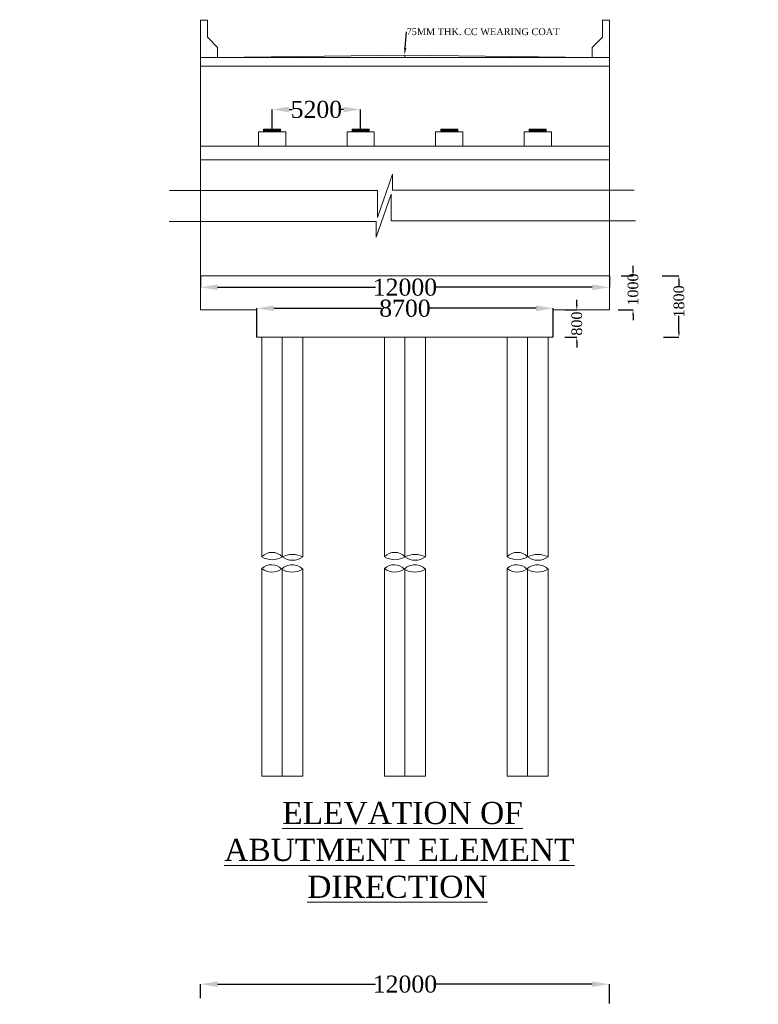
# Model space of a CAD drawing. Header units: millimetres. Extents: x -20950785 to 389010297, y -11535949 to 14056629.
# Tile 247 of 256: x 13515200 to 13558564, y -1596660 to -1538849. Entities that reach past the tile are written whole.
import ezdxf
from ezdxf import colors
from ezdxf.entities.mleader import LeaderData, LeaderLine
from ezdxf.math import Vec2, Vec3

# ---------------------------------------------------------------- set-up
doc = ezdxf.new("R2010")
doc.units = ezdxf.units.MM
doc.header["$LTSCALE"] = 60
doc.header["$MEASUREMENT"] = 0
doc.layers.add('TEXT', color=7, linetype='Continuous')
doc.styles.add('PDF Arial Bold', font='times.ttf')
doc.styles.add('style1', font='txt.shx', dxfattribs={"height": 1})
doc.dimstyles.get("Standard").update_dxf_attribs({"dimtxt": 400, "dimasz": 215, "dimexe": 0.18, "dimexo": 0.0625, "dimgap": 0.09, "dimtad": 0, "dimtih": 1, "dimtoh": 1, "dimdec": 0, "dimzin": 4, "dimdsep": 46, "dimtxsty": 'Standard', "dimblk": 'OPEN90', "dimcen": 0, "dimadec": 0, "dimazin": 1, "dimtfac": 1, "dimtdec": 0, "dimtix": 1, "dimtofl": 0, "dimtmove": 0, "dimatfit": 3, "dimldrblk": 'OPEN30', "dimfxl": 1, "dimtolj": 1, "dimtzin": 0, "dimarcsym": 0})

# ---------------------------------------------------------------- blocks, each defined once
blk = doc.blocks.new('*D1360')
at = {"color": 0, "linetype": 'Continuous', "lineweight": -2, "ltscale": 2, "transparency": 16777216}
for p, q in [((13530018, -1545277), (13530018, -1544121)), ((13531018, -1544121), (13531203, -1544121)), ((13534218, -1544121), (13534034, -1544121)), ((13535218, -1545277), (13535218, -1544121))]:
    blk.add_line(p, q, dxfattribs=at)
at = {"color": 0, "linetype": 'Continuous', "lineweight": 9, "ltscale": 2, "transparency": 16777216}
for points in [[(13531018, -1543954), (13531018, -1544288), (13530018, -1544121)], [(13534218, -1543954), (13534218, -1544288), (13535218, -1544121)]]:
    blk.add_solid(points, dxfattribs=at)
at = {"layer": 'Defpoints', "color": 0, "linetype": 'Continuous', "lineweight": 9, "ltscale": 2, "transparency": 16777216}
for p in [(13535218, -1544121), (13530018, -1545277), (13535218, -1545277)]:
    blk.add_point(p, dxfattribs=at)
at = {"color": 0, "linetype": 'Continuous', "lineweight": 9, "ltscale": 2, "transparency": 16777216, "insert": (13532618, -1544121), "char_height": 1000, "attachment_point": 5, "style": 'PDF Arial Bold'}
blk.add_mtext('\\A1;5200', dxfattribs=at)
blk = doc.blocks.new('*D1264')
at = {"color": 0, "linetype": 'Continuous', "lineweight": -2, "ltscale": 2, "transparency": 16777216}
for p, q in [((13525818, -1553893), (13525818, -1554561)), ((13549818, -1553893), (13549818, -1554561)), ((13526818, -1554561), (13536086, -1554561)), ((13548818, -1554561), (13539551, -1554561))]:
    blk.add_line(p, q, dxfattribs=at)
at = {"color": 0, "linetype": 'Continuous', "lineweight": 9, "ltscale": 2, "transparency": 16777216}
for points in [[(13526818, -1554395), (13526818, -1554728), (13525818, -1554561)], [(13548818, -1554395), (13548818, -1554728), (13549818, -1554561)]]:
    blk.add_solid(points, dxfattribs=at)
at = {"layer": 'Defpoints', "color": 0, "linetype": 'Continuous', "lineweight": 9, "ltscale": 2, "transparency": 16777216}
for p in [(13525818, -1553893), (13549818, -1553893), (13525818, -1554561)]:
    blk.add_point(p, dxfattribs=at)
at = {"color": 0, "linetype": 'Continuous', "lineweight": 9, "ltscale": 2, "transparency": 16777216, "insert": (13537818, -1554561), "char_height": 1000, "attachment_point": 5, "style": 'PDF Arial Bold'}
blk.add_mtext('\\A1;12000', dxfattribs=at)
blk = doc.blocks.new('*D1265')
at = {"color": 0, "linetype": 'Continuous', "lineweight": -2, "ltscale": 2, "transparency": 16777216}
for p, q in [((13529118, -1557493), (13529118, -1555795)), ((13530118, -1555796), (13536413, -1555796)), ((13545518, -1555796), (13539224, -1555796)), ((13546518, -1557493), (13546518, -1555795))]:
    blk.add_line(p, q, dxfattribs=at)
at = {"color": 0, "linetype": 'Continuous', "lineweight": 9, "ltscale": 2, "transparency": 16777216}
for points in [[(13530118, -1555629), (13530118, -1555962), (13529118, -1555796)], [(13545518, -1555629), (13545518, -1555962), (13546518, -1555796)]]:
    blk.add_solid(points, dxfattribs=at)
at = {"layer": 'Defpoints', "color": 0, "linetype": 'Continuous', "lineweight": 9, "ltscale": 2, "transparency": 16777216}
for p in [(13529118, -1555796), (13529118, -1557493), (13546518, -1557493)]:
    blk.add_point(p, dxfattribs=at)
at = {"color": 0, "linetype": 'Continuous', "lineweight": 9, "ltscale": 2, "transparency": 16777216, "insert": (13537818, -1555796), "char_height": 1000, "attachment_point": 5, "style": 'PDF Arial Bold'}
blk.add_mtext('\\A1;8700', dxfattribs=at)
blk = doc.blocks.new('*D1269')
at = {"color": 0, "linetype": 'Continuous', "lineweight": -2, "ltscale": 2, "transparency": 16777216}
for p, q in [((13525818, -1596294), (13525818, -1595480)), ((13526818, -1595480), (13536086, -1595480)), ((13548818, -1595480), (13539551, -1595480)), ((13549818, -1596620), (13549818, -1595480))]:
    blk.add_line(p, q, dxfattribs=at)
at = {"color": 0, "linetype": 'Continuous', "lineweight": 9, "ltscale": 2, "transparency": 16777216}
for points in [[(13526818, -1595313), (13526818, -1595647), (13525818, -1595480)], [(13548818, -1595313), (13548818, -1595647), (13549818, -1595480)]]:
    blk.add_solid(points, dxfattribs=at)
at = {"layer": 'Defpoints', "color": 0, "linetype": 'Continuous', "lineweight": 9, "ltscale": 2, "transparency": 16777216}
for p in [(13525818, -1595480), (13525818, -1596294), (13549818, -1596620)]:
    blk.add_point(p, dxfattribs=at)
at = {"color": 0, "linetype": 'Continuous', "lineweight": 9, "ltscale": 2, "transparency": 16777216, "insert": (13537818, -1595480), "char_height": 1000, "attachment_point": 5, "style": 'PDF Arial Bold'}
blk.add_mtext('\\A1;12000', dxfattribs=at)
blk = doc.blocks.new('*D1292')
at = {"color": 0, "linetype": 'Continuous', "lineweight": -2, "ltscale": 2, "transparency": 16777216}
for p, q in [((13552925, -1553893), (13553905, -1553893)), ((13553905, -1554193), (13553905, -1554541)), ((13553905, -1557193), (13553905, -1556245)), ((13552989, -1557493), (13553905, -1557493))]:
    blk.add_line(p, q, dxfattribs=at)
at = {"color": 0, "linetype": 'Continuous', "lineweight": 9, "ltscale": 2, "transparency": 16777216}
for points in [[(13553855, -1554193), (13553955, -1554193), (13553905, -1553893)], [(13553855, -1557193), (13553955, -1557193), (13553905, -1557493)]]:
    blk.add_solid(points, dxfattribs=at)
at = {"layer": 'Defpoints', "color": 0, "linetype": 'Continuous', "lineweight": 9, "ltscale": 2, "transparency": 16777216}
for p in [(13552925, -1553893), (13552988, -1557493), (13553905, -1557493)]:
    blk.add_point(p, dxfattribs=at)
at = {"color": 0, "linetype": 'Continuous', "lineweight": 9, "ltscale": 2, "transparency": 16777216, "insert": (13553905, -1555393), "char_height": 500, "attachment_point": 5, "rotation": 90, "style": 'PDF Arial Bold'}
blk.add_mtext('\\A1;{\\H1.25x;1800}', dxfattribs=at)
blk = doc.blocks.new('*D1323')
at = {"color": 0, "linetype": 'Continuous', "lineweight": -2, "ltscale": 2, "transparency": 16777216}
for p, q in [((13547909, -1555593), (13547909, -1555293)), ((13547214, -1555893), (13547909, -1555893)), ((13547214, -1557493), (13547909, -1557493)), ((13547909, -1557793), (13547909, -1558093))]:
    blk.add_line(p, q, dxfattribs=at)
at = {"color": 0, "linetype": 'Continuous', "lineweight": 9, "ltscale": 2, "transparency": 16777216}
for points in [[(13547859, -1555593), (13547959, -1555593), (13547909, -1555893)], [(13547859, -1557793), (13547959, -1557793), (13547909, -1557493)]]:
    blk.add_solid(points, dxfattribs=at)
at = {"layer": 'Defpoints', "color": 0, "linetype": 'Continuous', "lineweight": 9, "ltscale": 2, "transparency": 16777216}
for p in [(13547214, -1555893), (13547214, -1557493), (13547909, -1557493)]:
    blk.add_point(p, dxfattribs=at)
at = {"color": 0, "linetype": 'Continuous', "lineweight": 9, "ltscale": 2, "transparency": 16777216, "insert": (13547909, -1556693), "char_height": 500, "attachment_point": 5, "rotation": 90, "style": 'PDF Arial Bold'}
blk.add_mtext('\\A1;{\\H1.25x;800}', dxfattribs=at)
blk = doc.blocks.new('*D1324')
at = {"color": 0, "linetype": 'Continuous', "lineweight": -2, "ltscale": 2, "transparency": 16777216}
for p, q in [((13551209, -1553593), (13551209, -1553293)), ((13550514, -1553893), (13551209, -1553893)), ((13550345, -1555893), (13551209, -1555893)), ((13551209, -1556193), (13551209, -1556493))]:
    blk.add_line(p, q, dxfattribs=at)
at = {"color": 0, "linetype": 'Continuous', "lineweight": 9, "ltscale": 2, "transparency": 16777216}
for points in [[(13551159, -1553593), (13551259, -1553593), (13551209, -1553893)], [(13551159, -1556193), (13551259, -1556193), (13551209, -1555893)]]:
    blk.add_solid(points, dxfattribs=at)
at = {"layer": 'Defpoints', "color": 0, "linetype": 'Continuous', "lineweight": 9, "ltscale": 2, "transparency": 16777216}
for p in [(13550514, -1553893), (13550345, -1555893), (13551209, -1555893)]:
    blk.add_point(p, dxfattribs=at)
at = {"color": 0, "linetype": 'Continuous', "lineweight": 9, "ltscale": 2, "transparency": 16777216, "insert": (13551209, -1554693), "char_height": 500, "attachment_point": 5, "rotation": 90, "style": 'PDF Arial Bold'}
blk.add_mtext('\\A1;{\\H1.25x;1000}', dxfattribs=at)

msp = doc.modelspace()

# ---------------------------------------------------------------- hatches: boundary and pattern name
at = {"linetype": 'Continuous', "lineweight": 9, "ltscale": 2}
h = msp.add_hatch(dxfattribs=at)
h.set_pattern_fill('ANSI31', scale=2)
h.set_pattern_definition([(45, (-10689084.84971, 1869476), (-0.1767766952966, 0.1767766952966), [])])
h.paths.add_polyline_path([(13530518.5, -1545277), (13529518.5, -1545277), (13529518.5, -1545437), (13530518.5, -1545437)])
h = msp.add_hatch(dxfattribs=at)
h.set_pattern_fill('ANSI31', scale=20)
h.set_pattern_definition([(45, (13535075.1503, -1545327), (-1.76776695, 1.76776695), [])])
h.paths.add_polyline_path([(13535718.5, -1545277), (13534718.5, -1545277), (13534718.5, -1545437), (13535718.5, -1545437)])
h.paths.add_polyline_path([(13540918.5, -1545277), (13539918.5, -1545277), (13539918.5, -1545437), (13540918.5, -1545437)])
h.paths.add_polyline_path([(13546118.5, -1545277), (13545118.5, -1545277), (13545118.5, -1545437), (13546118.5, -1545437)])

# ---------------------------------------------------------------- linework, layer by layer
at = {"color": 7, "linetype": 'Continuous', "lineweight": 9, "ltscale": 2}
for p, q in [((13525818.5, -1541077), (13525818.5, -1538877)), ((13525818.5, -1538877), (13526218.5, -1538877)), ((13526218.5, -1538877), (13526218.5, -1539877)), ((13549818.5, -1538877), (13549418.5, -1538877)), ((13549418.5, -1538877), (13549418.5, -1539877)), ((13549818.5, -1541077), (13549818.5, -1538877)), ((13526218.5, -1539877), (13526818.5, -1540477)), ((13549418.5, -1539877), (13548818.5, -1540477)), ((13526818.5, -1541077), (13526818.5, -1540477)), ((13548818.5, -1541077), (13548818.5, -1540477)), ((13525818.5, -1555893), (13525818.5, -1540927)), ((13549818.5, -1541077), (13525818.5, -1541077)), ((13537818.5, -1540927), (13526818.5, -1541077)), ((13537818.5, -1540927), (13537818.5, -1541077)), ((13537818.5, -1540927), (13548818.5, -1541077)), ((13549818.5, -1555893), (13549818.5, -1540927)), ((13549818.5, -1541577), (13525818.5, -1541577)), ((13529518.5, -1545437), (13529518.5, -1545277)), ((13530518.5, -1545277), (13529518.5, -1545277)), ((13530518.5, -1545437), (13530518.5, -1545277)), ((13534718.5, -1545437), (13534718.5, -1545277)), ((13535718.5, -1545277), (13534718.5, -1545277)), ((13535718.5, -1545437), (13535718.5, -1545277)), ((13539918.5, -1545437), (13539918.5, -1545277)), ((13540918.5, -1545277), (13539918.5, -1545277)), ((13540918.5, -1545437), (13540918.5, -1545277)), ((13545118.5, -1545437), (13545118.5, -1545277)), ((13546118.5, -1545277), (13545118.5, -1545277)), ((13546118.5, -1545437), (13546118.5, -1545277)), ((13530818.5, -1545437), (13529218.5, -1545437)), ((13529218.5, -1546277), (13529218.5, -1545437)), ((13530818.5, -1546277), (13530818.5, -1545437)), ((13536018.5, -1545437), (13534418.5, -1545437)), ((13534418.5, -1546277), (13534418.5, -1545437)), ((13536018.5, -1546277), (13536018.5, -1545437)), ((13541218.5, -1545437), (13539618.5, -1545437)), ((13539618.5, -1546277), (13539618.5, -1545437)), ((13541218.5, -1546277), (13541218.5, -1545437)), ((13546418.5, -1545437), (13544818.5, -1545437)), ((13544818.5, -1546277), (13544818.5, -1545437)), ((13546418.5, -1546277), (13546418.5, -1545437)), ((13549818.5, -1546277), (13525818.5, -1546277)), ((13549818.5, -1547077), (13525818.5, -1547077)), ((13536205.17, -1550456.81), (13537091.17, -1547921.48)), ((13537091.17, -1547921.48), (13537091.17, -1548848.81)), ((13523994.5, -1548887.14), (13536205.17, -1548887.14)), ((13537008.75, -1549084.66), (13536122.75, -1551619.99)), ((13536205.17, -1548887.14), (13536205.17, -1550456.81)), ((13537008.75, -1550654.32), (13537008.75, -1549084.66)), ((13537091.17, -1548848.81), (13551271.83, -1548848.81)), ((13536122.75, -1550692.66), (13523967.83, -1550692.66)), ((13536122.75, -1551619.99), (13536122.75, -1550692.66)), ((13551347.08, -1550654.32), (13537008.75, -1550654.32)), ((13549818.5, -1553893), (13525818.5, -1553893)), ((13525818.5, -1555893), (13525818.5, -1553893)), ((13549818.5, -1553893), (13549818.5, -1555893)), ((13529118.5, -1555893), (13525818.5, -1555893)), ((13529118.5, -1555893), (13529118.5, -1557493)), ((13546518.5, -1555893), (13546518.5, -1557493)), ((13549818.5, -1555893), (13546518.5, -1555893)), ((13546518.5, -1557493), (13529118.5, -1557493)), ((13529418.5, -1570383.22), (13529418.5, -1557493)), ((13530618.5, -1570383.22), (13530618.5, -1557493)), ((13531818.5, -1570383.22), (13531818.5, -1557493)), ((13536618.5, -1570383.22), (13536618.5, -1557493)), ((13537818.5, -1570383.22), (13537818.5, -1557493)), ((13539018.5, -1570383.22), (13539018.5, -1557493)), ((13543818.5, -1570383.22), (13543818.5, -1557493)), ((13545018.5, -1570383.22), (13545018.5, -1557493)), ((13546218.5, -1570383.22), (13546218.5, -1557493)), ((13529418.5, -1583260.47), (13529418.5, -1571075.47)), ((13530618.5, -1583260.47), (13530618.5, -1571069.48)), ((13531818.5, -1583260.47), (13531818.5, -1571109.15)), ((13536618.5, -1583260.47), (13536618.5, -1571075.47)), ((13537818.5, -1583260.47), (13537818.5, -1571069.48)), ((13539018.5, -1583260.47), (13539018.5, -1571109.15)), ((13543818.5, -1583260.47), (13543818.5, -1571075.47)), ((13545018.5, -1583260.47), (13545018.5, -1571069.48)), ((13546218.5, -1583260.47), (13546218.5, -1571109.15)), ((13531818.5, -1583260.47), (13529418.5, -1583260.47)), ((13539018.5, -1583260.47), (13536618.5, -1583260.47)), ((13546218.5, -1583260.47), (13543818.5, -1583260.47))]:
    msp.add_line(p, q, dxfattribs=at)
msp.add_circle((13500903, -1533338), 347474.95, dxfattribs=at)
at = {"color": 7, "linetype": 'Continuous', "lineweight": 9}
for centre, radius, start, end in [((13530018.5, -1570948.61), 824.41, 43.2985883, 136.7014117), ((13537218.5, -1570948.61), 824.41, 43.2985883, 136.7014117), ((13544418.5, -1570948.61), 824.41, 43.2985883, 136.7014117), ((13530018.5, -1569433.43), 1123.43, 237.718709, 302.281291), ((13531218.5, -1571639.5), 1392.2, 64.4707596, 115.5292404), ((13531218.5, -1569604.18), 983.31, 232.3974098, 307.6025902), ((13537218.5, -1569433.43), 1123.43, 237.718709, 302.281291), ((13538418.5, -1571639.5), 1392.2, 64.4707596, 115.5292404), ((13538418.5, -1569604.18), 983.31, 232.3974098, 307.6025902), ((13544418.5, -1569433.43), 1123.43, 237.718709, 302.281291), ((13545618.5, -1571639.5), 1392.2, 64.4707596, 115.5292404), ((13545618.5, -1569604.18), 983.31, 232.3974098, 307.6025902), ((13529980.91, -1571664.56), 814.45, 42.9956136, 133.6731323), ((13530020.29, -1570310.31), 973.46, 231.8152918, 304.8534542), ((13531197.55, -1571723.05), 873.19, 44.6731972, 135.3268028), ((13531197.55, -1570086.98), 1196, 238.7222512, 301.2777488), ((13537180.91, -1571664.56), 814.45, 42.9956136, 133.6731323), ((13537220.29, -1570310.31), 973.46, 231.8152918, 304.8534542), ((13538397.55, -1571723.05), 873.19, 44.6731972, 135.3268028), ((13538397.55, -1570086.98), 1196, 238.7222512, 301.2777488), ((13544380.91, -1571664.56), 814.45, 42.9956136, 133.6731323), ((13544420.29, -1570310.31), 973.46, 231.8152918, 304.8534542), ((13545597.55, -1571723.05), 873.19, 44.6731972, 135.3268028), ((13545597.55, -1570086.98), 1196, 238.7222512, 301.2777488)]:
    msp.add_arc(centre, radius, start, end, dxfattribs=at)

# ---------------------------------------------------------------- texts
at = {"linetype": 'Continuous', "lineweight": 9, "attachment_point": 1}
for s, insert, char_height, width in [('\\pi2917.05681;{\\fTimes New Roman|b0|i0|c0|p18;\\LCertified that the boring details  shown are correct.}', (11725062.51, -1543620.32, -17483.87), 750, 28256.2477), ('\\pi7448.80773;{\\fTimes New Roman|b0|i0|c0|p18;\\LCertified that the boring details  shown are correct.}', (12463812.32, -1576321.57), 1915.15152, 72153.3279), ('\\pi5418.09167,t45718.09167;{\\fTimes New Roman|b0|i0|c0|p18;\\L ELEVATION OF \\P\\pi2504.57329,t42804.57329;ABUTMENT ELEMENT \\P\\pi7381.21352,t47681.21352;DIRECTION}', (12166780.87, -1584775.46), 1300, 25045.2677), ('\\pi5418.09167,t45718.09167;{\\fTimes New Roman|b0|i0|c0|p18;\\L ELEVATION OF \\P\\pi2504.57329,t42804.57329;ABUTMENT ELEMENT \\P\\pi7381.21352,t47681.21352;DIRECTION}', (13524705.37, -1584775.46), 1300, 25045.2677)]:
    msp.add_mtext(s, dxfattribs=dict(at, insert=insert, char_height=char_height, width=width))
at = {"color": 7, "linetype": 'Continuous', "lineweight": 9, "ltscale": 2, "insert": (12489839.11, -1554708.18), "char_height": 900, "attachment_point": 1, "style": 'PDF Arial Bold'}
msp.add_mtext_dynamic_manual_height_columns('\\pi1240.70522,t5740.70522;Moderately \\P\\pi690.45288,t5190.45288;Stronge Rock', width=8577.0125, gutter_width=1, heights=[0], dxfattribs=at)
at = {"linetype": 'Continuous', "lineweight": 9, "char_height": 750, "width": 22678.6984, "attachment_point": 1, "style": 'style1'}
for insert in [(10046282.47, -1573923.48), (11296226.84, -1573923.48)]:
    msp.add_mtext('\\pi6024.46095;{\\fTimes New Roman|b0|i0|c0|p18;\\LELEVATION OF PIER \\P\\pi3569.25186;ALONG CURRENT DIRECTION  }', dxfattribs=dict(at, insert=insert))
at = {"layer": 'TEXT', "linetype": 'Continuous', "lineweight": 9, "char_height": 1300, "attachment_point": 1}
for s, insert, width in [('\\pi2427.77062;{\\fTimes New Roman|b0|i0|c0|p18;\\LELEVATION OF PIER \\P\\pi3593.74034;ALONG CURRENT \\P\\pi6498.82325;DIRECTION  }', (12201657.42, -1570888.18), 23280.4872), ('\\pi1974.11068;{\\fTimes New Roman|b0|i0|c0|p18;\\LELEVATION OF PIER \\P\\pi3681.82517;ALONG TRAFFIC  \\P\\pi6045.16331;DIRECTION  }', (12222299.86, -1571340.89), 22373.1673)]:
    msp.add_mtext(s, dxfattribs=dict(at, insert=insert, width=width))

# ---------------------------------------------------------------- dimensions: what is measured, and where the dimension line sits
at = {"color": 7, "linetype": 'Continuous', "lineweight": 9, "ltscale": 2}
dim = msp.add_linear_dim(base=(13535218.5, -1544121), p1=(13530018.5, -1545277), p2=(13535218.5, -1545277), dimstyle='Standard', override={"dimtxt": 1000, "dimasz": 1000, "dimtxsty": 'PDF Arial Bold', "dimfxl": 300}, dxfattribs=at)
dim.commit()
dim.dimension.update_dxf_attribs({"geometry": '*D1360', "text_midpoint": (13532618.5, -1544121)})
for base, p1, p2, text, picture, middle in [((13551209.03, -1555893), (13550513.85, -1553893), (13550344.85, -1555893), '{\\H1.25x;1000}', '*D1324', (13551209.03, -1554693)), ((13553905.17, -1557493), (13552925.17, -1553893), (13552988.5, -1557493), '{\\H1.25x;1800}', '*D1292', (13553905.17, -1555393)), ((13547909.03, -1557493), (13547213.85, -1555893), (13547213.85, -1557493), '{\\H1.25x;800}', '*D1323', (13547909.03, -1556693))]:
    dim = msp.add_linear_dim(base=base, p1=p1, p2=p2, angle=90, text=text, dimstyle='Standard', override={"dimtxt": 500, "dimasz": 300, "dimtxsty": 'PDF Arial Bold', "dimfxl": 300}, dxfattribs=at)
    dim.commit()
    dim.dimension.update_dxf_attribs({"geometry": picture, "text_midpoint": middle, "dimtype": 160, "text_rotation": 90})
for base, p1, p2, text, picture, middle in [((13525818.5, -1554561.32), (13549818.5, -1553893), (13525818.5, -1553893), '12000', '*D1264', (13537818.5, -1554561.32)), ((13529118.5, -1555795.65), (13546518.5, -1557493), (13529118.5, -1557493), '8700', '*D1265', (13537818.5, -1555795.65))]:
    dim = msp.add_linear_dim(base=base, p1=p1, p2=p2, text=text, dimstyle='Standard', override={"dimtxt": 1000, "dimasz": 1000, "dimtxsty": 'PDF Arial Bold', "dimfxl": 300}, dxfattribs=at)
    dim.commit()
    dim.dimension.update_dxf_attribs({"geometry": picture, "text_midpoint": middle})
dim = msp.add_linear_dim(base=(13525818.5, -1595480.14), p1=(13549818.5, -1596619.81), p2=(13525818.5, -1596294.14), text='12000', dimstyle='Standard', override={"dimtxt": 1000, "dimasz": 1000, "dimtxsty": 'PDF Arial Bold', "dimfxl": 300}, dxfattribs=at)
dim.commit()
dim.dimension.update_dxf_attribs({"geometry": '*D1269', "text_midpoint": (13537818.5, -1595480.14), "dimtype": 160})

# ---------------------------------------------------------------- leaders
ml = msp.add_multileader_mtext('Standard', dxfattribs=at)
ml.set_content('{\\fTimes New Roman|b0|i0|c0|p18;75MM THK. CC WEARING COAT }', color=7)
ml.set_leader_properties()
ml.build(insert=Vec2(0, 0))
ml.multileader.update_dxf_attribs({"has_dogleg": 0, "text_right_attachment_type": 6, "dogleg_length": 0.36, "arrow_head_size": 400})
ctx = ml.context
ctx.base_point, ctx.char_height, ctx.arrow_head_size, ctx.landing_gap_size, ctx.plane_origin = Vec3(13537911.53, -1539559.25), 400, 400, 0.18, Vec3(13548541.19, -1540859.13)
ctx.right_attachment = 6
notes = []
notes.append((ctx, [(0, (1, 1, 0), (13537910.81, -1539559.25), (1, 0), 0.72, [(0, [(13537798.67, -1540907.17)], 0, [])])]))
ctx.mtext.insert, ctx.mtext.flow_direction = Vec3(13537911.71, -1539354.78), 5
for ctx, leaders in notes:
    for number, flags, end, landing, length, lines in leaders:
        leader = LeaderData()
        leader.index, (leader.has_last_leader_line, leader.has_dogleg_vector, leader.attachment_direction) = number, flags
        leader.last_leader_point, leader.dogleg_vector, leader.dogleg_length = Vec3(end), Vec3(landing), length
        for number, points, colour, breaks in lines:
            line = LeaderLine()
            line.index, line.vertices, line.color, line.breaks = number, Vec3.list(points), colors.encode_raw_color(colour), breaks
            leader.lines.append(line)
        ctx.leaders.append(leader)

doc.saveas('drawing.dxf')
